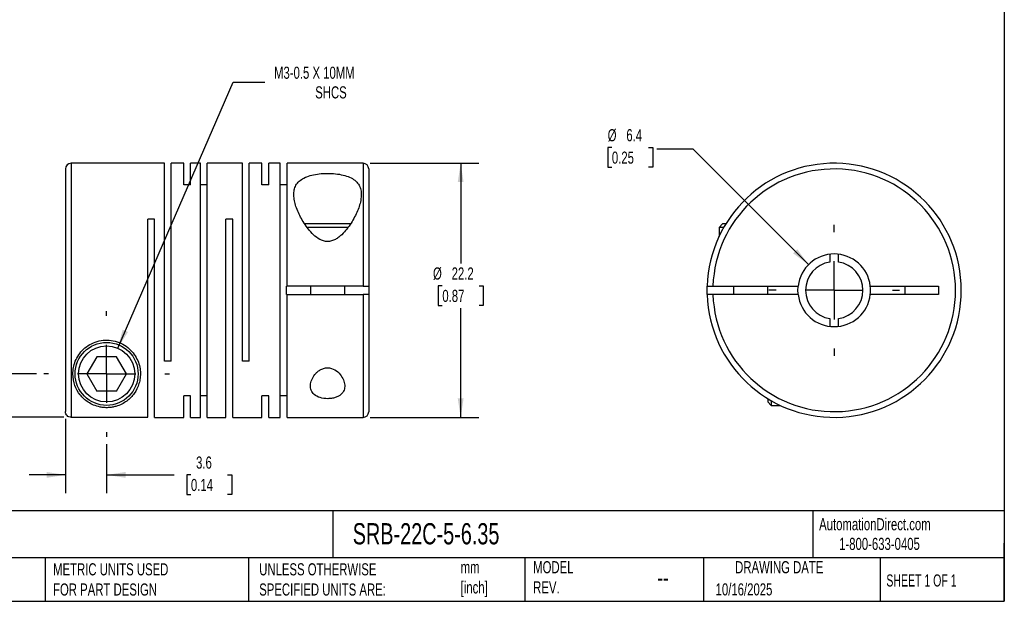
# Model space of a CAD drawing. Header units: millimetres. Extents: x 3 to 137, y 3 to 105.
# Tile 2 of 3: x 51 to 137, y 3 to 54. Entities that reach past the tile are written whole.
import ezdxf

# ---------------------------------------------------------------- set-up
doc = ezdxf.new("R2010")
doc.units = ezdxf.units.MM
doc.header["$LTSCALE"] = 0.5
doc.linetypes.add('SLD-Center', pattern=[19.05, 15.24, -1.27, 1.27, -1.27])
doc.linetypes.add('SLD-Solid', pattern=[0])
doc.layers.add('CENTER', color=40, linetype='SLD-Center')
doc.layers.add('DIMENSIONS', color=140, linetype='SLD-Solid', lineweight=25)
doc.layers.add('TEXT', color=140, linetype='SLD-Solid', lineweight=25)
doc.styles.add('SLDTEXTSTYLE0', font='TXT', dxfattribs={"width": 0.7})
doc.styles.add('SLDTEXTSTYLE1', font='TXT', dxfattribs={"width": 0.65})
doc.dimstyles.new('SLDDIMSTYLE0', dxfattribs={"dimtxt": 1.079004, "dimasz": 1.651, "dimexe": 0, "dimexo": 0.0625, "dimgap": 0.269751, "dimtad": 0, "dimtih": 1, "dimtoh": 1, "dimdec": 1, "dimrnd": 1e-09, "dimzin": 12, "dimdsep": 46, "dimtxsty": 'SLDTEXTSTYLE0', "dimsah": 1, "dimcen": 0, "dimadec": 0, "dimazin": 3, "dimtfac": 1, "dimtdec": 1, "dimtofl": 0, "dimtmove": 0, "dimatfit": 3, "dimfxl": 0, "dimfrac": 2, "dimtolj": 1, "dimtzin": 12, "dimarcsym": 0})
doc.dimstyles.new('SLDDIMSTYLE1', dxfattribs={"dimtxt": 1.079004, "dimasz": 1.651, "dimexe": 0, "dimexo": 0.0625, "dimgap": 0.269751, "dimtad": 0, "dimtih": 1, "dimtoh": 1, "dimdec": 1, "dimrnd": 1e-09, "dimzin": 12, "dimdsep": 46, "dimtxsty": 'SLDTEXTSTYLE0', "dimsah": 1, "dimcen": 0.09, "dimadec": 0, "dimazin": 3, "dimtfac": 1, "dimtdec": 1, "dimtmove": 0, "dimatfit": 0, "dimfxl": 0, "dimfrac": 2, "dimtolj": 1, "dimtzin": 12, "dimarcsym": 0})
doc.dimstyles.new('SLDDIMSTYLE2', dxfattribs={"dimtxt": 1.079004, "dimasz": 1.651, "dimexe": 0, "dimexo": 0.0625, "dimgap": 0.269751, "dimtad": 0, "dimtih": 1, "dimtoh": 1, "dimdec": 1, "dimrnd": 1e-09, "dimzin": 12, "dimdsep": 46, "dimtxsty": 'SLDTEXTSTYLE0', "dimsah": 1, "dimcen": 0.09, "dimadec": 0, "dimazin": 3, "dimtfac": 1, "dimtdec": 1, "dimtofl": 0, "dimtmove": 0, "dimatfit": 3, "dimfxl": 0, "dimfrac": 2, "dimtolj": 1, "dimtzin": 12, "dimarcsym": 0})
doc.dimstyles.new('SLDDIMSTYLE3', dxfattribs={"dimtxt": 1.079004, "dimasz": 1.651, "dimexe": 0, "dimexo": 0.0625, "dimgap": 0.269751, "dimtad": 0, "dimtih": 1, "dimtoh": 1, "dimdec": 1, "dimrnd": 1e-09, "dimzin": 12, "dimdsep": 46, "dimtxsty": 'SLDTEXTSTYLE0', "dimsah": 1, "dimcen": 0, "dimadec": 0, "dimazin": 3, "dimtfac": 1, "dimtdec": 1, "dimtofl": 0, "dimtmove": 0, "dimatfit": 3, "dimfxl": 0, "dimfrac": 2, "dimtolj": 1, "dimtzin": 12, "dimarcsym": 0})

# ---------------------------------------------------------------- blocks, each defined once
blk = doc.blocks.new('_D')
at = {"layer": 'DIMENSIONS'}
for p, q in [((59.082, 25.285), (69.158, 48.508)), ((69.158, 48.508), (71.936, 48.508))]:
    blk.add_line(p, q, dxfattribs=at)
blk.add_solid([(59.082, 25.285), (59.972, 26.699), (59.506, 26.901)], dxfattribs=at)
at = {"layer": 'DIMENSIONS', "attachment_point": 1, "style": 'SLDTEXTSTYLE0'}
for s, insert, char_height in [('M3-0.5 X 10MM', (72.73, 49.872), 1.05833), ('SHCS', (76.328, 48.157), 1.0583)]:
    blk.add_mtext(s, dxfattribs=dict(at, insert=insert, char_height=char_height))
blk = doc.blocks.new('_D_1')
at = {"layer": 'DIMENSIONS'}
for p, q in [((54.507, 19.109), (54.507, 12.628)), ((58.107, 16.913), (58.107, 12.628)), ((54.507, 14.216), (51.332, 14.216)), ((58.107, 14.216), (64.008, 14.216)), ((65.47, 14.216), (65.107, 14.216)), ((65.107, 14.216), (65.107, 12.501)), ((68.676, 14.216), (69.039, 14.216)), ((69.039, 14.216), (69.039, 12.501)), ((65.107, 12.501), (65.47, 12.501)), ((69.039, 12.501), (68.676, 12.501))]:
    blk.add_line(p, q, dxfattribs=at)
for points in [[(54.507, 14.216), (52.856, 14.47), (52.856, 13.962)], [(58.107, 14.216), (59.758, 13.962), (59.758, 14.47)]]:
    blk.add_solid(points, dxfattribs=at)
at = {"layer": 'DIMENSIONS', "char_height": 1.0583, "attachment_point": 1, "style": 'SLDTEXTSTYLE0'}
for s, insert in [('3.6', (65.919, 15.822)), ('0.14', (65.47, 13.865))]:
    blk.add_mtext(s, dxfattribs=dict(at, insert=insert))
blk = doc.blocks.new('_D_2')
at = {"layer": 'DIMENSIONS'}
for p, q in [((40.926, 28.342), (40.563, 28.342)), ((40.563, 28.342), (40.563, 26.628)), ((44.132, 28.342), (44.495, 28.342)), ((44.495, 28.342), (44.495, 26.628)), ((46.078, 28.342), (49.253, 28.342)), ((49.253, 28.342), (49.253, 23.038)), ((40.563, 26.628), (40.926, 26.628)), ((44.495, 26.628), (44.132, 26.628)), ((51.982, 23.038), (47.665, 23.038)), ((54.372, 19.244), (47.665, 19.244)), ((49.253, 19.244), (49.253, 16.069))]:
    blk.add_line(p, q, dxfattribs=at)
for points in [[(49.253, 23.038), (49.507, 24.689), (48.999, 24.689)], [(49.253, 19.244), (48.999, 17.593), (49.507, 17.593)]]:
    blk.add_solid(points, dxfattribs=at)
at = {"layer": 'DIMENSIONS', "char_height": 1.0583, "attachment_point": 1, "style": 'SLDTEXTSTYLE0'}
for s, insert in [('3.8', (41.375, 29.948)), ('0.15', (40.926, 27.992))]:
    blk.add_mtext(s, dxfattribs=dict(at, insert=insert))
blk = doc.blocks.new('_D_3')
at = {"layer": 'DIMENSIONS'}
for p, q in [((81.142, 41.438), (90.623, 41.438)), ((89.035, 41.438), (89.035, 32.689)), ((87.432, 30.733), (87.07, 30.733)), ((87.07, 30.733), (87.07, 29.018)), ((90.638, 30.733), (91.001, 30.733)), ((91.001, 30.733), (91.001, 29.018)), ((87.07, 29.018), (87.432, 29.018)), ((89.035, 19.238), (89.035, 28.777)), ((91.001, 29.018), (90.638, 29.018)), ((81.142, 19.238), (90.623, 19.238))]:
    blk.add_line(p, q, dxfattribs=at)
for points in [[(89.035, 41.438), (88.781, 39.787), (89.289, 39.787)], [(89.035, 19.238), (89.289, 20.889), (88.781, 20.889)]]:
    blk.add_solid(points, dxfattribs=at)
at = {"layer": 'DIMENSIONS', "char_height": 1.0583, "attachment_point": 1, "style": 'SLDTEXTSTYLE0'}
for s, insert in [('%%c', (86.617, 32.339)), ('22.2', (88.246, 32.339)), ('0.87', (87.432, 30.382))]:
    blk.add_mtext(s, dxfattribs=dict(at, insert=insert))
blk = doc.blocks.new('SW_CENTERMARKSYMBOL_0')
at = {"layer": 'CENTER', "color": 0}
for p, q in [((0, 5.08), (0, 5.49)), ((0, 0), (0, 2.54)), ((-5.08, 0), (-5.49, 0)), ((0, 0), (-2.54, 0)), ((0, 0), (0, -2.54)), ((0, 0), (2.54, 0)), ((5.08, 0), (5.49, 0)), ((0, -5.08), (0, -5.49))]:
    blk.add_line(p, q, dxfattribs=at)
blk = doc.blocks.new('_D_4')
at = {"layer": 'DIMENSIONS'}
for p, q in [((102.243, 42.807), (101.881, 42.807)), ((101.881, 42.807), (101.881, 41.092)), ((105.449, 42.807), (105.812, 42.807)), ((105.812, 42.807), (105.812, 41.092)), ((109.349, 42.655), (106.174, 42.655)), ((119.422, 32.583), (109.349, 42.655)), ((101.881, 41.092), (102.243, 41.092)), ((105.812, 41.092), (105.449, 41.092))]:
    blk.add_line(p, q, dxfattribs=at)
blk.add_solid([(119.422, 32.583), (118.434, 33.93), (118.074, 33.571)], dxfattribs=at)
at = {"layer": 'DIMENSIONS', "char_height": 1.0583, "attachment_point": 1, "style": 'SLDTEXTSTYLE0'}
for s, insert in [('%%c', (101.877, 44.413)), ('6.4', (103.506, 44.413)), ('0.25', (102.243, 42.457))]:
    blk.add_mtext(s, dxfattribs=dict(at, insert=insert))
blk = doc.blocks.new('SW_CENTERMARKSYMBOL_1')
at = {"layer": 'CENTER', "color": 0}
for p, q in [((0, 5.08), (0, 5.715)), ((0, 0), (0, 2.54)), ((-5.08, 0), (-5.715, 0)), ((0, 0), (-2.54, 0)), ((0, 0), (0, -2.54)), ((0, 0), (2.54, 0)), ((5.08, 0), (5.715, 0)), ((0, -5.08), (0, -5.715))]:
    blk.add_line(p, q, dxfattribs=at)

msp = doc.modelspace()

# ---------------------------------------------------------------- linework, layer by layer
for p, q in [((63.157, 41.438), (55.007, 41.438)), ((55.007, 41.438), (55.007, 19.244)), ((63.157, 24.138), (63.157, 41.438)), ((64.857, 41.438), (63.747, 41.438)), ((63.747, 24.138), (63.747, 41.438)), ((64.857, 39.545), (64.857, 41.438)), ((66.307, 41.438), (65.447, 41.438)), ((65.447, 39.545), (65.447, 41.438)), ((66.307, 19.238), (66.307, 41.438)), ((69.977, 41.438), (66.897, 41.438)), ((66.897, 19.238), (66.897, 41.438)), ((69.977, 24.138), (69.977, 41.438)), ((71.677, 41.438), (70.567, 41.438)), ((70.567, 24.138), (70.567, 41.438)), ((71.677, 39.545), (71.677, 41.438)), ((73.277, 41.438), (72.267, 41.438)), ((72.267, 39.545), (72.267, 41.438)), ((73.277, 19.238), (73.277, 41.438)), ((80.507, 41.438), (73.867, 41.438)), ((73.867, 30.713), (73.867, 41.438)), ((80.507, 41.438), (80.507, 30.713)), ((54.507, 40.938), (54.507, 19.744)), ((81.007, 40.938), (81.007, 30.713)), ((65.447, 39.545), (64.857, 39.545)), ((66.897, 39.545), (66.307, 39.545)), ((72.267, 39.545), (71.677, 39.545)), ((73.867, 39.545), (73.277, 39.545)), ((62.297, 36.538), (61.707, 36.538)), ((61.707, 19.244), (61.707, 36.538)), ((62.297, 19.238), (62.297, 36.538)), ((69.117, 36.538), (68.527, 36.538)), ((68.527, 19.238), (68.527, 36.538)), ((69.117, 19.238), (69.117, 36.538)), ((77.407, 36.138), (75.393, 36.138)), ((79.414, 36.138), (77.407, 36.138)), ((111.917, 36.138), (111.617, 35.838)), ((112.202, 36.138), (111.917, 36.138)), ((77.407, 35.838), (75.611, 35.838)), ((79.208, 35.838), (77.407, 35.838)), ((111.617, 35.838), (111.617, 35.05)), ((112.025, 35.838), (111.617, 35.838)), ((121.292, 33.491), (121.292, 32.809)), ((122.042, 32.809), (122.042, 33.491)), ((73.807, 29.963), (73.807, 30.713)), ((73.867, 30.713), (73.807, 30.713)), ((80.507, 30.713), (73.867, 30.713)), ((75.907, 30.713), (75.907, 29.963)), ((78.907, 29.963), (78.907, 30.713)), ((81.007, 30.713), (81.007, 29.963)), ((111.073, 30.713), (118.514, 30.713)), ((112.867, 30.713), (112.867, 29.963)), ((115.867, 29.963), (115.867, 30.713)), ((124.819, 30.713), (130.767, 30.713)), ((127.867, 29.963), (127.867, 30.713)), ((130.767, 30.713), (130.767, 29.963)), ((73.807, 29.963), (73.867, 29.963)), ((73.867, 19.238), (73.867, 29.963)), ((73.867, 29.963), (80.507, 29.963)), ((80.507, 29.963), (80.507, 19.238)), ((81.007, 29.963), (81.007, 19.738)), ((118.514, 29.963), (111.073, 29.963)), ((130.767, 29.963), (124.819, 29.963)), ((121.292, 27.866), (121.292, 27.185)), ((122.042, 27.185), (122.042, 27.866)), ((57.241, 24.538), (56.375, 23.038)), ((58.973, 24.538), (57.241, 24.538)), ((59.839, 23.038), (58.973, 24.538)), ((63.747, 24.138), (63.157, 24.138)), ((70.567, 24.138), (69.977, 24.138)), ((56.375, 23.038), (57.241, 21.538)), ((58.973, 21.538), (59.839, 23.038)), ((58.973, 21.538), (57.241, 21.538)), ((65.447, 21.131), (64.857, 21.131)), ((64.857, 19.238), (64.857, 21.131)), ((65.447, 19.238), (65.447, 21.131)), ((66.897, 21.131), (66.307, 21.131)), ((72.267, 21.131), (71.677, 21.131)), ((71.677, 19.238), (71.677, 21.131)), ((72.267, 19.238), (72.267, 21.131)), ((73.867, 21.131), (73.277, 21.131)), ((115.867, 20.874), (115.867, 20.588)), ((116.167, 20.696), (116.167, 20.288)), ((115.867, 20.588), (116.167, 20.288)), ((116.167, 20.288), (116.954, 20.288)), ((55.007, 19.244), (61.707, 19.244)), ((62.297, 19.238), (64.857, 19.238)), ((65.447, 19.238), (66.307, 19.238)), ((66.897, 19.238), (68.527, 19.238)), ((69.117, 19.238), (71.677, 19.238)), ((72.267, 19.238), (73.277, 19.238)), ((73.867, 19.238), (80.507, 19.238))]:
    msp.add_line(p, q)
at = {"flags": 128}
for points in [[(110.573, 29.963), (110.567, 30.338), (110.573, 30.713)], [(118.492, 30.338), (118.506, 30.64), (118.514, 30.713)], [(118.514, 29.963), (118.506, 30.036), (118.492, 30.338)]]:
    msp.add_lwpolyline(points, dxfattribs=at)
for radius in [2.75, 2.45]:
    msp.add_circle((58.107, 23.038), radius)
for centre, radius, start, end in [((55.007, 40.938), 0.5, 90, 180), ((80.507, 40.938), 0.5, 0, 90), ((121.667, 30.338), 11.1, 181.93604, 178.06396), ((121.667, 30.338), 10.6, 182.0274, 177.9726), ((121.667, 30.338), 3.175, 6.78305, 173.21695), ((121.667, 30.338), 2.5, 98.62693, 261.37307), ((121.667, 30.338), 2.5, 278.62693, 81.37307), ((121.667, 30.338), 3.175, 353.21695, 6.78305), ((121.667, 30.338), 3.175, 186.78305, 353.21695), ((80.507, 19.738), 0.5, 270, 0)]:
    msp.add_arc(centre, radius, start, end)
for points, knots in [([(77.407, 34.598), (77.649, 34.598), (77.882, 34.673), (78.19, 34.84), (78.287, 34.905), (78.471, 35.044), (78.557, 35.119), (78.805, 35.353), (78.953, 35.52), (79.223, 35.86), (79.345, 36.034), (79.685, 36.561), (79.875, 36.923), (80.168, 37.625), (80.274, 37.968), (80.375, 38.63), (80.37, 38.937), (80.244, 39.362), (80.182, 39.494), (80.015, 39.738), (79.908, 39.852), (79.652, 40.052), (79.501, 40.14), (79.157, 40.292), (78.967, 40.354), (78.551, 40.454), (78.329, 40.49), (77.869, 40.539), (77.628, 40.55), (77.154, 40.549), (76.913, 40.536), (76.455, 40.486), (76.236, 40.449), (75.822, 40.346), (75.633, 40.283), (75.296, 40.131), (75.145, 40.041), (74.892, 39.839), (74.789, 39.727), (74.624, 39.48), (74.564, 39.347), (74.483, 39.067), (74.462, 38.918), (74.453, 38.607), (74.466, 38.448), (74.543, 37.959), (74.647, 37.619), (74.944, 36.912), (75.131, 36.557), (75.471, 36.031), (75.594, 35.856), (75.867, 35.513), (76.014, 35.347), (76.341, 35.039), (76.524, 34.894), (76.831, 34.728), (76.94, 34.681), (77.169, 34.616), (77.286, 34.598), (77.407, 34.598)], [0, 0, 0, 0, 0.03125, 0.03125, 0.046875, 0.046875, 0.0625, 0.0625, 0.09375, 0.09375, 0.125, 0.125, 0.1875, 0.1875, 0.25, 0.25, 0.3125, 0.3125, 0.34375, 0.34375, 0.375, 0.375, 0.40625, 0.40625, 0.4375, 0.4375, 0.46875, 0.46875, 0.5, 0.5, 0.53125, 0.53125, 0.5625, 0.5625, 0.59375, 0.59375, 0.625, 0.625, 0.65625, 0.65625, 0.6875, 0.6875, 0.71875, 0.71875, 0.75, 0.75, 0.8125, 0.8125, 0.875, 0.875, 0.90625, 0.90625, 0.9375, 0.9375, 0.96875, 0.96875, 0.984375, 0.984375, 1, 1, 1, 1]), ([(80.507, 30.713), (80.639, 30.713), (80.768, 30.713), (80.953, 30.713), (81.007, 30.713), (81.007, 30.713)], [0, 0, 0, 0, 0.5, 0.5, 1, 1, 1, 1]), ([(110.573, 30.713), (110.573, 30.713), (110.627, 30.713), (110.812, 30.713), (110.941, 30.713), (111.073, 30.713)], [0, 0, 0, 0, 0.5, 0.5, 1, 1, 1, 1]), ([(81.007, 29.963), (81.007, 29.963), (80.953, 29.963), (80.768, 29.963), (80.639, 29.963), (80.507, 29.963)], [0, 0, 0, 0, 0.5, 0.5, 1, 1, 1, 1]), ([(111.073, 29.963), (110.941, 29.963), (110.812, 29.963), (110.627, 29.963), (110.573, 29.963), (110.573, 29.963)], [0, 0, 0, 0, 0.5, 0.5, 1, 1, 1, 1]), ([(55.157, 23.038), (55.157, 22.678), (55.221, 22.343), (55.445, 21.725), (55.6, 21.452), (55.987, 20.962), (56.222, 20.744), (56.642, 20.472), (56.793, 20.39), (57.137, 20.246), (57.324, 20.185), (57.649, 20.121), (57.761, 20.106), (57.998, 20.087), (58.118, 20.085), (58.355, 20.096), (58.473, 20.108), (58.694, 20.145), (58.799, 20.168), (59.095, 20.251), (59.269, 20.32), (59.586, 20.479), (59.727, 20.567), (59.988, 20.76), (60.107, 20.864), (60.326, 21.088), (60.427, 21.209), (60.699, 21.595), (60.839, 21.879), (60.98, 22.351), (61.016, 22.517), (61.057, 22.86), (61.062, 23.036), (61.04, 23.398), (61.012, 23.585), (60.915, 23.962), (60.847, 24.15), (60.666, 24.52), (60.552, 24.702), (60.282, 25.042), (60.123, 25.203), (59.769, 25.486), (59.572, 25.609), (59.147, 25.808), (58.924, 25.882), (58.458, 25.976), (58.218, 25.995), (57.745, 25.975), (57.506, 25.935), (57.055, 25.804), (56.838, 25.711), (56.435, 25.479), (56.253, 25.344), (55.928, 25.039), (55.784, 24.868), (55.545, 24.516), (55.448, 24.331), (55.22, 23.768), (55.157, 23.398), (55.157, 23.038)], [0, 0, 0, 0, 0.0625, 0.0625, 0.125, 0.125, 0.1875, 0.1875, 0.21875, 0.21875, 0.25, 0.25, 0.265625, 0.265625, 0.28125, 0.28125, 0.296875, 0.296875, 0.3125, 0.3125, 0.34375, 0.34375, 0.375, 0.375, 0.40625, 0.40625, 0.4375, 0.4375, 0.5, 0.5, 0.53125, 0.53125, 0.5625, 0.5625, 0.59375, 0.59375, 0.625, 0.625, 0.65625, 0.65625, 0.6875, 0.6875, 0.71875, 0.71875, 0.75, 0.75, 0.78125, 0.78125, 0.8125, 0.8125, 0.84375, 0.84375, 0.875, 0.875, 0.90625, 0.90625, 0.9375, 0.9375, 1, 1, 1, 1]), ([(77.407, 23.572), (77.289, 23.572), (77.172, 23.554), (76.956, 23.488), (76.853, 23.441), (76.669, 23.331), (76.584, 23.268), (76.432, 23.133), (76.365, 23.061), (76.184, 22.839), (76.091, 22.681), (75.959, 22.367), (75.92, 22.207), (75.899, 21.9), (75.919, 21.749), (76.028, 21.471), (76.119, 21.341), (76.379, 21.121), (76.55, 21.03), (76.954, 20.905), (77.185, 20.873), (77.534, 20.874), (77.65, 20.883), (77.872, 20.916), (77.981, 20.941), (78.179, 21.005), (78.27, 21.043), (78.436, 21.132), (78.51, 21.184), (78.701, 21.349), (78.79, 21.479), (78.896, 21.757), (78.915, 21.908), (78.893, 22.214), (78.853, 22.372), (78.719, 22.687), (78.628, 22.842), (78.385, 23.139), (78.236, 23.278), (77.864, 23.498), (77.642, 23.572), (77.407, 23.572)], [0, 0, 0, 0, 0.03125, 0.03125, 0.0625, 0.0625, 0.09375, 0.09375, 0.125, 0.125, 0.1875, 0.1875, 0.25, 0.25, 0.3125, 0.3125, 0.375, 0.375, 0.4375, 0.4375, 0.5, 0.5, 0.53125, 0.53125, 0.5625, 0.5625, 0.59375, 0.59375, 0.625, 0.625, 0.6875, 0.6875, 0.75, 0.75, 0.8125, 0.8125, 0.875, 0.875, 0.9375, 0.9375, 1, 1, 1, 1]), ([(55.007, 19.244), (54.875, 19.244), (54.746, 19.298), (54.561, 19.483), (54.507, 19.612), (54.507, 19.744)], [0, 0, 0, 0, 0.5, 0.5, 1, 1, 1, 1])]:
    msp.add_open_spline(points, degree=3, knots=knots)
at = {"layer": 'TEXT'}
for p, q in [((136.525, 104.775), (136.525, 3.175)), ((136.525, 11.063), (3.175, 11.063)), ((77.879, 11.063), (77.879, 6.985)), ((119.788, 11.063), (119.788, 6.985)), ((136.525, 3.175), (136.525, 8.255)), ((136.525, 6.985), (3.175, 6.985)), ((52.742, 6.985), (52.742, 3.175)), ((70.499, 6.985), (70.499, 3.175)), ((94.65, 6.985), (94.65, 3.175)), ((110.233, 6.985), (110.233, 3.175)), ((125.674, 6.985), (125.674, 3.175)), ((3.175, 3.175), (136.525, 3.175))]:
    msp.add_line(p, q, dxfattribs=at)

# ---------------------------------------------------------------- block references
at = {"layer": 'CENTER'}
for name, p in [('SW_CENTERMARKSYMBOL_1', (121.667, 30.338)), ('SW_CENTERMARKSYMBOL_0', (58.107, 23.038))]:
    msp.add_blockref(name, p, dxfattribs=at)

# ---------------------------------------------------------------- texts
at = {"layer": 'TEXT'}
for s, insert, char_height, attachment_point, style in [('AutomationDirect.com', (120.347, 10.438), 1.05833, 1, 'SLDTEXTSTYLE0'), ('SRB-22C-5-6.35', (79.604, 10.001), 1.85208, 1, 'SLDTEXTSTYLE0'), ('1-800-633-0405', (122.096, 8.719), 1.05833, 1, 'SLDTEXTSTYLE0'), ('METRIC UNITS USED ^JFOR PART DESIGN', (53.427, 6.498), 1.05833, 1, 'SLDTEXTSTYLE0'), ('UNLESS OTHERWISE ^JSPECIFIED UNITS ARE:', (71.435, 6.498), 1.05833, 1, 'SLDTEXTSTYLE0'), ('mm^J[inch]', (89.032, 6.681), 1.0583, 1, 'SLDTEXTSTYLE0'), ('MODEL ^JREV.', (95.367, 6.682), 1.05833, 1, 'SLDTEXTSTYLE0'), ('DRAWING DATE', (116.863, 6.682), 1.05833, 2, 'SLDTEXTSTYLE0'), ('SHEET 1 OF 1', (126.221, 5.526), 1.05833, 1, 'SLDTEXTSTYLE1'), ('--', (106.214, 6.038), 1.5875, 1, 'SLDTEXTSTYLE0'), ('10/16/2025', (111.306, 4.745), 1.0583, 1, 'SLDTEXTSTYLE0')]:
    msp.add_mtext(s, dxfattribs=dict(at, insert=insert, char_height=char_height, attachment_point=attachment_point, style=style))

# ---------------------------------------------------------------- dimensions: what is measured, and where the dimension line sits
at = {"layer": 'DIMENSIONS'}
dim = msp.add_diameter_dim_2p(p1=(57.132, 20.79), p2=(59.082, 25.285), text='M3-0.5 X 10MM\\PSHCS', dimstyle='SLDDIMSTYLE0', override={"dimpost": '<>'}, dxfattribs=at)
dim.commit()
dim.dimension.update_dxf_attribs({"geometry": '_D', "text_midpoint": (78.315, 48.508), "dimtype": 163})
dim = msp.add_diameter_dim_2p(p1=(123.912, 28.093), p2=(119.422, 32.583), dimstyle='SLDDIMSTYLE3', dxfattribs=at)
dim.commit()
dim.dimension.update_dxf_attribs({"geometry": '_D_4', "text_midpoint": (103.846, 42.655), "dimtype": 163})
dim = msp.add_linear_dim(base=(89.035, 19.238), p1=(80.507, 41.438), p2=(80.507, 19.238), angle=90, text='%%c<>', dimstyle='SLDDIMSTYLE2', dxfattribs=at)
dim.commit()
dim.dimension.update_dxf_attribs({"geometry": '_D_3', "text_midpoint": (89.035, 30.733), "dimtype": 160})
dim = msp.add_linear_dim(base=(49.253, 23.038), p1=(55.007, 19.244), p2=(52.617, 23.038), angle=90, dimstyle='SLDDIMSTYLE1', dxfattribs=at)
dim.commit()
dim.dimension.update_dxf_attribs({"geometry": '_D_2', "text_midpoint": (49.253, 28.342), "dimtype": 160})
dim = msp.add_linear_dim(base=(54.507, 14.216), p1=(58.107, 17.548), p2=(54.507, 19.744), dimstyle='SLDDIMSTYLE1', dxfattribs=at)
dim.commit()
dim.dimension.update_dxf_attribs({"geometry": '_D_1', "text_midpoint": (67.073, 14.216), "dimtype": 160})

doc.saveas('drawing.dxf')
